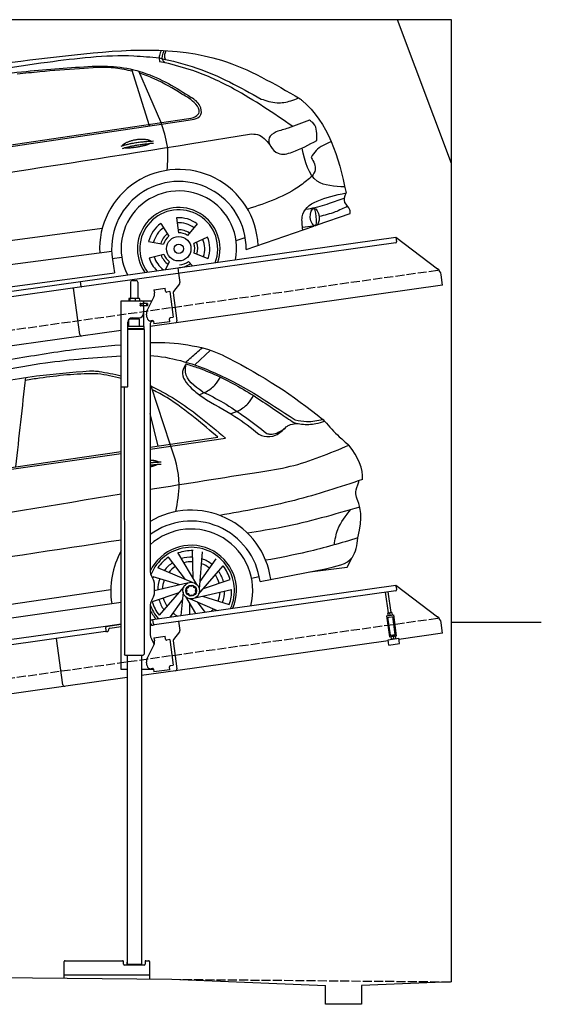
# Model space of a CAD drawing. Extents: x 524 to 6324, y 115 to 5590.
# Tile 3 of 3: x 3424 to 6324, y 115 to 5590. Entities that reach past the tile are written whole.
import ezdxf

# ---------------------------------------------------------------- set-up
doc = ezdxf.new("R2010")
doc.units = 0
doc.header["$LTSCALE"] = 10
doc.header["$MEASUREMENT"] = 0
doc.linetypes.add('GEN3', pattern=[6.25, 5, -1.25])
doc.layers.get('0').update_dxf_attribs({"linetype": 'CONTINUOUS'})
for name, color, linetype in [('3', 6, 'GEN3'), ('CAR', 1, 'CONTINUOUS'), ('SICHTBARE_KANTEN_DIN_', 7, 'CONTINUOUS')]:
    doc.layers.add(name, color=color, linetype=linetype)
doc.layers.add('AM_0', color=7, linetype='CONTINUOUS', lineweight=30)

# ---------------------------------------------------------------- blocks, each defined once
blk = doc.blocks.new('Car_K')
at = {"layer": 'CAR'}
for p, q in [((6164.8, 2977.2), (6066.2, 3291.5)), ((6251.6, 3328.5), (6222.3, 3334.3)), ((6227.4, 2999.5), (6106, 3280.8)), ((4395.3, 2725.6), (6371, 3016)), ((4457.7, 2723.8), (6379.4, 3009)), ((6400, 2878.8), (6721.1, 2932)), ((6314.8, 2466), (6325.8, 2382.9)), ((7078, 2518.3), (7033.7, 2512.4)), ((7097.5, 2427), (7280.2, 2490.6)), ((6228, 2434.9), (6272.4, 2363.7)), ((6430.7, 2432.2), (6376.7, 2368)), ((6702.2, 2289.4), (7078.6, 2420.4)), ((7088.7, 2421.6), (7015.7, 2413.2)), ((3981.4, 2150.9), (5902.5, 2408.8)), ((6487.1, 2359.3), (6411.4, 2323.1)), ((6646.2, 2340.6), (6697.1, 2356)), ((6160, 2335.1), (6242.5, 2319.9)), ((5954.6, 2278.4), (3966.6, 2017.9)), ((5958.2, 2240.3), (6010.5, 2246.7)), ((6162.8, 2243), (6244.2, 2263.2)), ((6490.7, 2238.6), (6413, 2270.1)), ((5959, 2235.1), (5969.5, 2160.9)), ((6253.6, 2178.8), (6276.6, 2221.2)), ((6404.1, 2198.9), (6381, 2223.2)), ((3987.9, 1892.3), (5969.5, 2160.9))]:
    blk.add_line(p, q, dxfattribs=at)
for radius in [67.9, 26.2]:
    blk.add_circle((6327.5, 2294.1), radius, dxfattribs=at)
for centre, radius, start, end in [((6328.2, 2294.5), 440.8, 2.3474, 183.225), ((6328.2, 2294.5), 373.9, 359.2176, 189.1412), ((6328.2, 2294.5), 321.3, 348.8956, 206.9157), ((6327.5, 2294.1), 229.5, 340.8187, 214.9011), ((6327.5, 2294.1), 216.8, 339.0715, 216.627), ((6327.5, 2294.1), 172.4, 53.2193, 94.2205), ((6327.5, 2294.1), 172.4, 125.2193, 166.2205), ((6327.5, 2294.1), 144.5, 125.86, 165.5798), ((6327.5, 2294.1), 144.5, 53.86, 93.5798), ((6328.2, 2294.5), 104.9, 127.8414, 164.3757), ((6327.5, 2294.1), 88.8, 128.352, 163.0878), ((6328.2, 2294.5), 104.9, 55.5455, 92.5344), ((6327.5, 2294.1), 88.8, 56.352, 91.0878), ((6327.5, 2294.1), 172.4, 341.2193, 22.2205), ((6327.5, 2294.1), 88.8, 344.352, 19.0878), ((6328.2, 2294.5), 104.9, 342.9932, 20.0652), ((6327.5, 2294.1), 144.5, 341.86, 21.5798), ((6327.5, 2294.1), 144.5, 197.86, 233.9391), ((6328.2, 2294.5), 104.9, 199.4717, 235.8081), ((6327.5, 2294.1), 88.8, 200.352, 235.0878), ((6327.5, 2294.1), 172.4, 197.2193, 225.0433), ((6328.2, 2294.5), 104.9, 270.9476, 307.6161), ((6327.5, 2294.1), 88.8, 272.352, 307.0878)]:
    blk.add_arc(centre, radius, start, end, dxfattribs=at)
blk.add_ellipse((7083.4, 2469.9), major_axis=(3.9, -48.6), ratio=0.501954, dxfattribs=at)
blk.add_ellipse((7084.2, 2470), major_axis=(-3.9, 48.6), ratio=0.168571, start_param=3.202195, end_param=6.343787, dxfattribs=at)
for points in [[(4960.4, 3268.4), (5748.6, 3373.1), (6565.3, 3342.1), (7001.7, 3128.2)], [(6230.2, 3397), (6220.1, 3369.6), (6220, 3341.4), (6222.3, 3334.3)], [(6251.6, 3328.5), (6239.3, 3342.7), (6246.3, 3396.3)], [(6253.7, 3347.2), (6250, 3358.3), (6257.6, 3395.6)], [(5597.3, 3332.3), (6078.6, 3366.7), (6218.7, 3355.4)], [(6218.7, 3355.4), (6427.9, 3299.1), (6784.9, 3126.8)], [(4341, 2940.3), (4761.1, 3195.4), (5012, 3247.5), (5597.3, 3332.3)], [(4486.6, 2990.7), (4671.5, 3111.4), (4835.8, 3164.4), (5073.4, 3220), (5478.3, 3280.6), (5845.3, 3309)], [(5845.3, 3309), (5982.2, 3305.7), (6269.6, 3212.6), (6397.2, 3136)], [(6962, 2973.9), (6633.8, 3182.4), (6405.1, 3285), (6251.6, 3328.5)], [(6345.3, 3154.6), (6191.3, 3239.2), (6110.4, 3270.6)], [(6371, 3016), (6420.7, 3029.8), (6441.3, 3053.6), (6422.8, 3097.2), (6345.3, 3154.6)], [(6379.4, 3009), (6451.1, 3039.9), (6444.6, 3089.6), (6397.2, 3136)], [(6784.9, 3126.8), (6873.8, 3106.1), (6950.3, 3116.8), (6993.7, 3132.9)], [(6263.4, 2730.5), (6264.4, 2862.7), (6227.4, 2999.5)], [(7053.5, 3009.3), (6936.2, 2964.9), (6870, 2944.7)], [(7094.4, 2896), (7077.3, 2990.2), (7053.5, 3009.3)], [(6721.1, 2932), (6765.7, 2928.9), (6833.7, 2872.3)], [(6870, 2944.7), (6830, 2910), (6879.5, 2825), (6957.9, 2831.2), (7094.4, 2896)], [(3091.3, 2219.7), (3330.1, 2358.5), (3957.2, 2507.7), (6400, 2878.8)], [(7250.4, 2638), (7097.9, 2669.8), (7013, 2854.2)], [(7175.1, 2889.2), (7091.1, 2840.4), (7063.5, 2801.9)], [(7063.5, 2801.9), (7085.8, 2732.2), (7069, 2698.4)], [(7069, 2698.4), (7007.1, 2647.9), (6710.3, 2514.2)], [(7017.6, 2399.2), (7014, 2471.3), (7257.5, 2604.7)], [(7249.7, 2576.3), (7163.8, 2545.1), (7058.5, 2515.7)], [(7280.2, 2490.6), (7279, 2509.8), (7251.6, 2551.6), (7257.5, 2604.7)], [(7266.4, 2530.5), (7196.9, 2498.6), (7107.7, 2472.8)]]:
    blk.add_spline(points, degree=3, dxfattribs=at)
for points, degree, knots in [([(6069.6, 3280.7), (6038.8, 3288), (5942.4, 3308.2), (5768.6, 3294.5), (5586.9, 3281.8), (5471.6, 3269.2), (5429.6, 3264.6)], 3, [41.799079, 41.799079, 41.799079, 41.799079, 136.523198, 337.310325, 558.263041, 685.022454, 685.022454, 685.022454, 685.022454]), ([(7001.7, 3128.2), (7005.6, 3125), (7157.9, 3000.5), (7215.5, 2805.5), (7257.5, 2604.7)], 3, [0, 0, 0, 0, 15.036615, 589.271901, 589.271901, 589.271901, 589.271901]), ([(6014.1, 2867), (6017.5, 2875.2), (6041.7, 2892.6), (6095.5, 2909.5), (6142.4, 2906.4), (6167.5, 2897.5), (6172.8, 2892.9), (6173, 2892.7)], 5, [0.0314681, 0.0314681, 0.0314681, 0.0314681, 0.0314681, 0.0314681, 0.300106, 0.500106, 0.5095952, 0.5095952, 0.5095952, 0.5095952, 0.5095952, 0.5095952]), ([(6169.7, 2880.1), (6166.3, 2877.9), (6149.5, 2869.6), (6116.3, 2861), (6070, 2853.2), (6038.6, 2852.3), (6025.3, 2854.9)], 5, [0.6133618, 0.6133618, 0.6133618, 0.6133618, 0.6133618, 0.6133618, 0.700106, 0.9252293, 0.9252293, 0.9252293, 0.9252293, 0.9252293, 0.9252293])]:
    blk.add_open_spline(points, degree=degree, knots=knots, dxfattribs=at)
for points in [[(6008.1, 2865), (6081.4, 2889.7), (6187.9, 2893.3)], [(6014.6, 2851.8), (6086.7, 2874), (6187, 2881.6)]]:
    blk.add_open_spline(points, degree=2, dxfattribs=at)
blk = doc.blocks.new('Car 175  EG')
at = {"layer": 'CAR'}
for p, q in [((17942.7, 2925.1), (18029.7, 3007.7)), ((17807.2, 2484.1), (17701.6, 2806.9)), ((17998.3, 2771.1), (17969.5, 2758.7)), ((17738.9, 2474.2), (17694.5, 2655.1)), ((18179.5, 2666.2), (18144.5, 2652.6)), ((17694.5, 2467.7), (18071.6, 2522.7)), ((17694.5, 2456.6), (18114.8, 2517.3)), ((15837.3, 2188.3), (17534.5, 2433.4)), ((15904.4, 2206.8), (17534.5, 2444.4)), ((17955.3, 1703.5), (17848.1, 1882.3)), ((17933.5, 1739.9), (17930.9, 1895.1)), ((17968.7, 1678.3), (17987, 1886)), ((17890.7, 1732.6), (17797.3, 1856.7)), ((17964.7, 1650.1), (18101.6, 1807.4)), ((17972.4, 1720.6), (18061.5, 1847.8)), ((18790.6, 1800.4), (18815.7, 1851.6)), ((17929.7, 1716), (17737.9, 1797.6)), ((18306.1, 1721.4), (18669.7, 1792.2)), ((18582, 1775.1), (18790.6, 1800.4)), ((18790.6, 1800.4), (18790.6, 1800.4)), ((17860.4, 1701.6), (17711.9, 1747)), ((17901.7, 1711.1), (17717.5, 1668.7)), ((17992.6, 1682.1), (18139.4, 1732.6)), ((18258.8, 1739.1), (18301.3, 1749.3)), ((18262.9, 1713), (18263.1, 1713.1)), ((17476, 1674.8), (15621.3, 1399.3)), ((17854, 1658.6), (17707.2, 1608.1)), ((17881.9, 1690.6), (17744.9, 1533.3)), ((17877.9, 1662.4), (17866.4, 1531.8)), ((17944.9, 1629.7), (18148.1, 1676.4)), ((15569.8, 1327.3), (17534.5, 1606.5)), ((17874.2, 1620.1), (17807.2, 1524.5)), ((17891.3, 1637.2), (17947.6, 1543.3)), ((17913.1, 1600.9), (17914.1, 1538.6)), ((17916.9, 1624.7), (18068.4, 1560.2)), ((17955.9, 1608.1), (17999.3, 1550.5)), ((17986.2, 1639.2), (18134.7, 1593.7))]:
    blk.add_line(p, q, dxfattribs=at)
for points in [[(17920.9, 1693.7), (17910, 1697.7), (17905.8, 1686.2)], [(17937.8, 1687.5), (17932, 1699.2), (17920.9, 1693.7)], [(17905.8, 1686.2), (17894.4, 1680.6), (17899.7, 1669.8)], [(17899.7, 1669.8), (17895.5, 1658.4), (17907.5, 1653.9)], [(17907.5, 1653.9), (17913.7, 1641.3), (17925.7, 1647.2)], [(17925.7, 1647.2), (17936.6, 1643.2), (17940.8, 1654.6)], [(17946.4, 1669.9), (17951.1, 1682.6), (17937.8, 1687.5)], [(17940.8, 1654.6), (17951.4, 1659.8), (17946.4, 1669.9)]]:
    blk.add_lwpolyline(points, dxfattribs=at)
for radius in [46.1, 30.3]:
    blk.add_circle((17923.3, 1670.4), radius, dxfattribs=at)
for centre, radius, start, end in [((17923.3, 1670.4), 447.3, 8.0671, 120.7621), ((17923.3, 1670.6), 386.1, 7.5724, 126.344), ((17923.3, 1670.4), 342.3, 345.8099, 131.9522), ((17923.3, 1670.4), 252, 337.145, 154.8531), ((17923.3, 1670.4), 447.3, 150.3599, 189.1903), ((17923.3, 1670.4), 240.7, 335.5176, 158.5341), ((17926.3, 1667.8), 224.9, 88.0717, 109.5368), ((17923.3, 1670.4), 224.9, 124.0717, 145.5368), ((17923.3, 1670.4), 186, 123.4635, 143.1092), ((17923.3, 1670.4), 186, 87.4635, 107.1092), ((17923.3, 1670.4), 160.5, 86.9034, 104.8524), ((17923.3, 1670.4), 160.5, 50.9034, 68.8524), ((17923.3, 1670.4), 186, 51.4635, 71.1092), ((17923.3, 1670.4), 224.9, 16.0717, 37.5368), ((17923.3, 1670.4), 160.5, 122.9034, 140.8524), ((17923.3, 1670.4), 160.5, 14.9034, 32.8524), ((17923.3, 1670.4), 186, 15.4635, 35.1092), ((17923.3, 1670.4), 224.9, 160.0717, 162.5691), ((17923.3, 1670.4), 186, 159.4635, 179.1092), ((17923.3, 1670.4), 160.5, 158.9034, 176.8524), ((17923.3, 1670.4), 160.5, 338.9034, 356.8524), ((17923.3, 1670.4), 186, 339.4635, 359.1092), ((17923.3, 1670.4), 224.9, 340.0717, 1.5368), ((17923.3, 1670.4), 240.7, 199.0232, 220.2006), ((17923.3, 1670.4), 224.9, 196.0717, 217.5368), ((17923.3, 1670.4), 186, 195.4635, 215.1092), ((17923.3, 1670.4), 160.5, 194.9034, 212.8524), ((17923.3, 1670.4), 252, 204.7758, 218.5906), ((17923.3, 1670.4), 160.5, 230.9034, 242.1976), ((17923.3, 1670.4), 160.5, 314.3716, 320.8524), ((17923.3, 1670.4), 186, 231.4635, 231.5763)]:
    blk.add_arc(centre, radius, start, end, dxfattribs=at)
for points, degree, knots in [([(16902.4, 2952.8), (17016.6, 2972.7), (17226.3, 3009.3), (17438, 3029.4), (17534.5, 3037.6)], 3, [0, 0, 0, 0, 347.738814, 638.059887, 638.059887, 638.059887, 638.059887]), ([(17694.5, 3049.3), (17721.9, 3050.5), (17817.8, 3052.9), (17912.6, 3035), (17980.2, 3022.2)], 3, [36.023232, 36.023232, 36.023232, 36.023232, 118.259253, 323.761641, 323.761641, 323.761641, 323.761641]), ([(17980.2, 3022.2), (18034.4, 3009.8), (18273.4, 2897.4), (18490.6, 2755.8), (18654.8, 2622.5)], 3, [0, 0, 0, 0, 159.874644, 787.271793, 787.271793, 787.271793, 787.271793]), ([(15618.2, 2264.7), (15674.3, 2311.2), (15844.4, 2452.1), (16141.1, 2707.5), (16615.8, 2842.2), (17080.9, 2943.8), (17393.7, 2966.3), (17534.5, 2975.9)], 3, [0, 0, 0, 0, 218.844855, 663.888154, 1156.086056, 1672.421782, 2095.069104, 2095.069104, 2095.069104, 2095.069104]), ([(17694.5, 2978.2), (17808.4, 2969.7), (18101.8, 2885.4), (18349.4, 2720.7), (18501.7, 2619.5)], 3, [139.277208, 139.277208, 139.277208, 139.277208, 481.738996, 1029.18941, 1029.18941, 1029.18941, 1029.18941]), ([(15870.3, 2323.5), (15905.1, 2361.8), (16002.8, 2464), (16183.7, 2597.6), (16428.6, 2705), (16716.3, 2804.6), (17034, 2867.2), (17259.6, 2884.4), (17358.3, 2891.9)], 3, [117.352309, 117.352309, 117.352309, 117.352309, 272.540859, 541.806129, 784.156862, 1072.446581, 1454.195977, 1751.061842, 1751.061842, 1751.061842, 1751.061842]), ([(17404.3, 2875.7), (17398, 2875.8), (17289.8, 2877.4), (17155.3, 2862.8), (17028.2, 2843.7), (17002, 2839.5)], 3, [0, 0, 0, 0, 18.992086, 324.700837, 404.11148, 404.11148, 404.11148, 404.11148]), ([(17694.5, 2810.2), (17791.8, 2766.1), (17936.9, 2668.7), (18066.4, 2558.5), (18114.8, 2517.3)], 3, [295.386562, 295.386562, 295.386562, 295.386562, 615.655515, 806.888338, 806.888338, 806.888338, 806.888338]), ([(18071.6, 2522.7), (18029.9, 2558.7), (17939, 2637.2), (17818.8, 2727.3), (17735.2, 2773.2), (17708.3, 2786.4)], 3, [0, 0, 0, 0, 165.293778, 360.516734, 449.744426, 449.744426, 449.744426, 449.744426]), ([(17986.3, 2775.9), (18025.5, 2757.3), (18152.1, 2692.4), (18265.4, 2605.1), (18344.3, 2544.3)], 3, [173.791125, 173.791125, 173.791125, 173.791125, 304.040601, 601.261725, 601.261725, 601.261725, 601.261725]), ([(17694.5, 2233.7), (17895.9, 2266.1), (18156, 2307.4), (18531.3, 2365.3), (18693.2, 2434), (18800.4, 2479.4)], 3, [2383.729371, 2383.729371, 2383.729371, 2383.729371, 2995.204796, 3172.367939, 3519.626933, 3519.626933, 3519.626933, 3519.626933]), ([(17694.5, 2396.5), (17707.3, 2396.3), (17719.7, 2394.8), (17729.9, 2392.3), (17737.5, 2389.1), (17741.6, 2385.6), (17741.8, 2385.4)], 5, [0.3470471, 0.3470471, 0.3470471, 0.3470471, 0.3470471, 0.3470471, 0.500106, 0.5095952, 0.5095952, 0.5095952, 0.5095952, 0.5095952, 0.5095952]), ([(17738.5, 2372.9), (17735.1, 2370.6), (17728.9, 2367.5), (17720.3, 2364.4), (17709.7, 2361.3), (17697.6, 2358.4), (17694.5, 2357.6)], 5, [0.6133618, 0.6133618, 0.6133618, 0.6133618, 0.6133618, 0.6133618, 0.700106, 0.7294819, 0.7294819, 0.7294819, 0.7294819, 0.7294819, 0.7294819]), ([(18850.4, 1962.9), (18879.9, 2086.6), (18846.6, 2177), (18830.3, 2220.4), (18857, 2274.5), (18855.2, 2281.3)], 3, [0, 0, 0, 0, 191.520738, 358.507699, 388.935799, 388.935799, 388.935799, 388.935799]), ([(17534.5, 1951.4), (17167.9, 1895.6), (16474.5, 1790.1), (15779.9, 1692.9), (15452.5, 1647)], 3, [47.181125, 47.181125, 47.181125, 47.181125, 1159.478774, 2151.345069, 2151.345069, 2151.345069, 2151.345069])]:
    blk.add_open_spline(points, degree=degree, knots=knots, dxfattribs=at)
for points in [[(17894.3, 2940.5), (17952.3, 2993.3), (17985.2, 3021)], [(17895.3, 2930.6), (17874.9, 2888.6), (17926.4, 2792.6)], [(17986.3, 2775.9), (17891.7, 2884.9), (17895.3, 2930.6)], [(17895.3, 2930.6), (17963.2, 2908.2), (18197.4, 2798.5), (18415.9, 2657.3), (18494.3, 2604.2)], [(16948.4, 2359), (17003.8, 2856)], [(17358.3, 2891.9), (17391, 2891.1), (17411, 2889.5)], [(17998.3, 2771.1), (18055, 2812.7), (18085.7, 2857.5)], [(17926.4, 2792.6), (17987.2, 2745.9), (18166.7, 2638.9), (18299.4, 2540)], [(18179.5, 2666.2), (18238.4, 2709.2), (18269.7, 2754.5)], [(18299.4, 2540), (18328.7, 2528.6), (18392.1, 2535.1), (18452.2, 2580.2)], [(18432.1, 2564.5), (18458.9, 2585.5), (18476, 2593.9), (18518, 2599.4)], [(18494.3, 2604.2), (18537.2, 2596.4), (18617.1, 2599.2), (18665.1, 2612.6)], [(18501.7, 2619.5), (18565.1, 2610.9), (18654.8, 2622.5)], [(18665.1, 2612.6), (18746.8, 2525.6), (18800.4, 2479.4)], [(18344.3, 2544.3), (18364.4, 2540.1), (18432.1, 2564.5)], [(17837.2, 2109.3), (17856.6, 2260.3), (17807.2, 2484.1)], [(18874.8, 2287.8), (18496.8, 2171.9), (18082.5, 2088.4)], [(18860.3, 2135.2), (18430.9, 2023), (18236.1, 1990.1)], [(18719.2, 1924.7), (18738.6, 2010.9), (18811.1, 2120.7)], [(18850.4, 1962.9), (18568.3, 1885.4), (18337.7, 1838.7)], [(18669.7, 1792.2), (18819.2, 1856.1), (18850.4, 1962.9)]]:
    blk.add_spline(points, degree=3, dxfattribs=at)
for points, degree in [([(17534.5, 2850.5), (17491.6, 2861.2), (17448, 2868.5), (17404.3, 2875.7)], 3), ([(17411, 2889.5), (17452.4, 2882), (17493.8, 2874.4), (17534.5, 2864.7)], 3), ([(18665.1, 2612.6), (18661.7, 2615.9), (18658.2, 2619.2), (18654.8, 2622.5)], 3), ([(18874.8, 2287.8), (18881.8, 2346.7), (18850.4, 2411.4), (18800.4, 2479.4)], 3), ([(17694.5, 2381.8), (17724, 2384.9), (17756.7, 2386)], 2), ([(17694.5, 2367.9), (17723.7, 2371.9), (17755.9, 2374.3)], 2), ([(15344.8, 1838.9), (16073.8, 1963.9), (16802.9, 2088.9), (17534.5, 2207.8)], 3)]:
    blk.add_open_spline(points, degree=degree, dxfattribs=at)

msp = doc.modelspace()

# ---------------------------------------------------------------- linework, layer by layer
for p, q in [((5824.1, 5590), (524.1, 5590)), ((5824.1, 4790), (5524.1, 5590)), ((5824.1, 240), (5824.1, 5590)), ((4302.6, 4209.4), (5515.7, 4379.9)), ((5514.9, 4349.5), (4303.8, 4179.3)), ((5515.7, 4379.9), (5519.2, 4355.1)), ((5515.7, 4379.9), (5747.6, 4205.1)), ((3762.8, 4134.5), (4302.5, 4210.4)), ((4303.8, 4179.3), (3770.1, 4104.3)), ((4302.5, 4210.4), (4306.8, 4179.7)), ((4306.8, 4179.7), (4313.9, 4129.3)), ((5775.3, 4113.4), (5767.1, 4172.1)), ((1284.1, 3785.2), (3762.9, 4133.6)), ((3766.7, 4106.8), (3762.8, 4134.5)), ((4040.8, 4130.6), (4040.8, 4040.6)), ((4050.8, 4140.6), (4070.8, 4140.6)), ((4080.8, 4130.6), (4080.8, 4040.6)), ((5775.3, 4113.4), (4148.8, 3884.8)), ((4312, 4121.9), (4278.6, 4077.7)), ((3770.1, 4104.3), (1284.1, 3754.9)), ((3758.7, 3840.1), (3722.5, 4097.6)), ((4170.7, 4087.9), (4233.1, 4096.6)), ((4170.7, 4087.9), (4173, 4072)), ((4173.6, 4067.8), (4173, 4072)), ((4235.4, 4080.8), (4233.1, 4096.6)), ((4235.4, 4080.8), (4235.5, 4079.8)), ((4241.1, 4075.6), (4242.1, 4075.7)), ((4258, 4077.9), (4242.1, 4075.7)), ((4258, 4077.9), (4278, 3935.3)), ((4276.7, 4070.3), (4298.4, 3916)), ((3988.8, 4027.6), (4160.2, 4027.6)), ((3988.8, 3547.6), (3988.8, 4027.6)), ((4030.9, 4038.2), (4030.9, 4027.6)), ((4051.6, 4040.6), (4033.6, 4040.6)), ((4036.6, 4038.2), (4036.6, 4027.6)), ((4078.6, 4040.6), (4051.6, 4040.6)), ((4066.5, 4038.2), (4066.5, 4027.6)), ((4088.3, 4040.6), (4078.6, 4040.6)), ((4090.7, 4038.2), (4090.7, 4027.6)), ((4097.5, 4011.6), (4093.8, 4011.6)), ((4131.8, 3999.6), (4093.9, 3999.6)), ((4094.8, 4001.8), (4094.8, 4009)), ((4097.5, 4011.6), (4109.8, 4011.6)), ((4109.8, 3999.1), (4097.5, 3999.1)), ((4097.8, 4011.6), (4097.8, 3999.6)), ((4111.8, 4011.6), (4109.8, 4011.6)), ((4111.8, 4011.6), (4112.8, 4011.6)), ((4112.8, 4017.6), (4112.8, 4014.6)), ((4113.5, 4011.6), (4112.8, 4011.6)), ((4112.8, 3999.6), (4112.8, 4011.6)), ((4131.1, 4011.6), (4113.5, 4011.6)), ((4113.8, 4012.1), (4113.8, 4027.6)), ((4132.8, 4012.1), (4113.8, 4012.1)), ((4113.8, 3884.7), (4113.8, 3999.1)), ((4132.8, 3999.1), (4113.8, 3999.1)), ((4131.1, 4011.6), (4131.8, 4011.6)), ((4131.8, 3999.6), (4131.8, 4011.6)), ((4132.6, 3973.5), (4170.1, 4047.1)), ((4133.8, 4011.1), (4133.8, 4000.1)), ((4112.8, 3996.1), (4112.8, 3957.6)), ((4131.9, 3933), (4129.1, 3952.8)), ((4024.8, 3550.6), (4024.8, 3907.6)), ((4090.8, 3924.6), (4030.8, 3923.9)), ((4030.8, 3884.7), (4030.8, 3923.9)), ((4042.8, 3924), (4042.8, 3931.6)), ((4049.8, 3932.6), (4087.8, 3932.6)), ((4078.8, 3924.5), (4078.8, 3932.6)), ((4090.8, 3884.6), (4090.8, 3924.6)), ((4148.8, 3892.6), (4148.8, 2534.3)), ((4162.4, 3917.1), (4154.5, 3915.9)), ((4168.1, 3912.8), (4170.2, 3897.9)), ((4259.3, 3910.5), (4170.2, 3897.9)), ((4256.9, 3927.3), (4257.1, 3926.3)), ((4259.3, 3910.5), (4257.1, 3926.3)), ((4262.2, 3933.1), (4261.2, 3933)), ((4262.2, 3933.1), (4278, 3935.3)), ((3988.8, 3862.4), (1284.1, 3482.2)), ((4115.8, 3884.6), (4024.8, 3884.6)), ((4115.8, 3871.4), (4024.8, 3871.4)), ((4112.8, 3869.6), (4024.8, 3869.6)), ((4115.8, 3867.9), (4024.8, 3867.9)), ((4112.8, 3869.6), (4115.8, 3871.4)), ((4112.8, 3869.6), (4115.8, 3867.9)), ((4113.8, 3869.1), (4113.8, 3870.2)), ((4115.8, 3871.4), (4115.8, 3884.6)), ((4115.8, 3867.9), (4115.9, 2061.6)), ((3988.8, 1977.6), (3988.8, 3547.6)), ((3988.8, 3547.6), (4021.8, 3547.6)), ((4005.8, 3547.6), (4005.9, 2061.6)), ((4162.2, 2484.3), (4168.5, 2473.4)), ((4148.8, 2252.8), (5515.7, 2444.9)), ((4171.8, 2460.9), (4171.8, 2394.3)), ((5514.9, 2414.5), (4173.1, 2225.9)), ((5516.8, 2437), (5515.7, 2444.9)), ((5515.7, 2444.9), (5747.6, 2270.1)), ((5516.8, 2437), (5519.2, 2420.1)), ((4168.5, 2381.8), (4162.2, 2371)), ((5473.7, 2290.9), (5457.5, 2406.4)), ((5489.6, 2293.1), (5473.3, 2408.6)), ((4148.8, 2321), (4148.8, 2184.7)), ((4164.5, 2251), (4148.8, 2248.8)), ((4167.5, 2230.2), (4164, 2254.9)), ((5463.9, 2274.5), (5503.5, 2280.1)), ((5463.9, 2274.5), (5480.2, 2158.7)), ((5465, 2266.6), (5504.6, 2272.2)), ((5470.5, 2290.4), (5469.8, 2289.9)), ((5469.8, 2289.9), (5471.8, 2276.1)), ((5492.8, 2293.5), (5470.5, 2290.4)), ((5485.4, 2168.5), (5471.5, 2267.5)), ((5472.6, 2275.7), (5471.8, 2276.1)), ((5483.5, 2278.8), (5481.9, 2290.5)), ((5492.8, 2293.5), (5493.6, 2293.2)), ((5493.6, 2293.2), (5495.5, 2279.4)), ((5494.8, 2278.9), (5495.5, 2279.4)), ((5512.1, 2172.2), (5498.1, 2271.3)), ((5519.8, 2164.2), (5503.5, 2280.1)), ((1284.1, 1850.2), (3901.6, 2218)), ((3901.6, 2218), (3988.8, 2230.3)), ((3901.6, 2218), (3902.7, 2210.1)), ((3988.8, 2226.3), (3902.1, 2214.1)), ((3905, 2193.3), (3902.7, 2210.1)), ((3917.6, 2194), (3917.4, 2195)), ((3925.9, 2206.3), (3988.8, 2215.2)), ((4155.1, 2228.4), (4155.2, 2227.4)), ((4160.9, 2223.2), (4165.8, 2223.9)), ((4306.8, 2244.7), (4313.9, 2194.3)), ((5775.3, 2178.4), (5767.1, 2237.1)), ((5824.1, 2240), (6324.1, 2240)), ((3900.8, 2187.6), (1284.1, 1819.9)), ((3664.6, 1891.9), (3628.5, 2149.4)), ((3664.6, 1891.9), (3628.5, 2149.4)), ((3908.3, 2187.7), (3913.3, 2188.4)), ((4170.7, 2152.9), (4233.1, 2161.6)), ((4170.7, 2152.9), (4173, 2137)), ((4173.6, 2132.8), (4173, 2137)), ((4235.4, 2145.8), (4233.1, 2161.6)), ((4235.4, 2145.8), (4235.5, 2144.8)), ((4241.1, 2140.6), (4242.1, 2140.7)), ((4258, 2142.9), (4242.1, 2140.7)), ((4258, 2142.9), (4278, 2000.3)), ((4276.7, 2135.3), (4298.4, 1981)), ((4312, 2186.9), (4278.6, 2142.7)), ((5473.3, 2136), (4289.9, 1969.7)), ((5472.3, 2142.6), (5531.8, 2151)), ((5476.5, 2112.9), (5472.3, 2142.6)), ((5479.1, 2166.6), (5518.7, 2172.2)), ((5480.2, 2158.7), (5519.8, 2164.2)), ((5485.4, 2168.5), (5512.1, 2172.2)), ((5488.8, 2159.9), (5488.2, 2159.4)), ((5488.2, 2159.4), (5490.1, 2145.6)), ((5490.9, 2145.2), (5490.1, 2145.6)), ((5491, 2168.3), (5490.8, 2169.3)), ((5500.2, 2160), (5501.8, 2148.3)), ((5506.8, 2170.5), (5506.7, 2171.5)), ((5511.1, 2163), (5511.9, 2162.7)), ((5511.9, 2162.7), (5513.9, 2148.9)), ((5513.2, 2148.4), (5513.9, 2148.9)), ((5535.9, 2121.3), (5531.8, 2151)), ((5775.3, 2178.4), (5532.7, 2144.3)), ((4132.6, 2038.5), (4170.1, 2112.1)), ((4162.2, 2134.7), (4172.2, 2117.3)), ((5476.5, 2112.9), (5535.9, 2121.3)), ((4012.9, 2054.6), (4005.9, 2061.6)), ((4108.9, 2054.6), (4012.9, 2054.6)), ((4020.9, 2054.6), (4021, 338.6)), ((4100.9, 2054.6), (4101, 338.7)), ((4108.9, 2054.6), (4115.9, 2061.6)), ((4020.9, 1977.6), (3988.8, 1977.6)), ((4168.1, 1977.6), (4100.9, 1977.6)), ((4131.9, 1998), (4129.1, 2017.8)), ((4162.4, 1982.1), (4154.5, 1980.9)), ((4168.1, 1977.8), (4170.2, 1962.9)), ((4259.3, 1975.5), (4170.2, 1962.9)), ((4256.9, 1992.3), (4257.1, 1991.3)), ((4259.3, 1975.5), (4257.1, 1991.3)), ((4262.2, 1998.1), (4261.2, 1998)), ((4262.2, 1998.1), (4278, 2000.3)), ((4020.9, 1931.9), (1284.1, 1547.2)), ((4289.9, 1969.7), (4100.9, 1943.1)), ((3671, 259.7), (3671, 352.6)), ((3676, 357.6), (3996, 357.6)), ((4001, 337.6), (4001, 352.6)), ((4116, 332.6), (4006, 332.6)), ((4021, 338.6), (4021, 349.6)), ((4022, 337.6), (4021, 338.6)), ((4022, 337.6), (4100, 337.6)), ((4035, 337.6), (4035, 332.6)), ((4087, 337.6), (4087, 332.6)), ((4100, 337.6), (4101, 338.7)), ((4121, 352.6), (4121, 337.6)), ((4126, 357.6), (4141, 357.6)), ((4146, 352.6), (4146, 255.2)), ((524.1, 290), (4269.1, 254)), ((4146, 277.6), (3671, 277.6)), ((4269.1, 254), (5124.1, 219.9)), ((5124.1, 115), (5124.1, 219.9)), ((5824.1, 240), (5323.6, 219.9)), ((5323.6, 219.9), (5324.1, 115)), ((5324.1, 115), (5124.1, 115))]:
    msp.add_line(p, q)
for points in [[(4168.1, 3912.8, 0), (4168.1, 3912.8, 0), (4168.1, 3912.8, 0), (4168.1, 3912.8, 0), (4168.1, 3912.8, 0), (4168.1, 3912.8, 0), (4168.1, 3912.8, 0), (4168.1, 3912.9, 0), (4168.1, 3912.9, 0), (4168.1, 3912.9, 0), (4168.1, 3912.9, 0), (4168.1, 3912.9, 0), (4168.1, 3912.9, 0), (4168.1, 3912.9, 0), (4168.1, 3912.9, 0), (4168.1, 3912.9, 0), (4168.1, 3912.9, 0), (4168.1, 3912.9, 0), (4168.1, 3912.9, 0), (4168.1, 3912.9, 0), (4168.1, 3913, 0), (4168.1, 3913, 0), (4168.1, 3913, 0), (4168.1, 3913, 0), (4168.1, 3913, 0), (4168.1, 3913, 0), (4168.1, 3913, 0), (4168.1, 3913, 0), (4168.1, 3913, 0), (4168.1, 3913, 0), (4168.1, 3913, 0), (4168, 3913, 0), (4168, 3913, 0), (4168, 3913.1, 0), (4168, 3913.1, 0), (4168, 3913.1, 0), (4168, 3913.1, 0), (4168, 3913.1, 0), (4168, 3913.1, 0), (4168, 3913.1, 0), (4168, 3913.1, 0), (4168, 3913.1, 0), (4168, 3913.1, 0), (4168, 3913.1, 0), (4168, 3913.1, 0), (4168, 3913.1, 0), (4168, 3913.2, 0), (4168, 3913.2, 0), (4168, 3913.2, 0), (4168, 3913.2, 0), (4168, 3913.2, 0), (4168, 3913.2, 0), (4168, 3913.2, 0), (4168, 3913.2, 0), (4168, 3913.2, 0), (4168, 3913.2, 0), (4168, 3913.2, 0), (4168, 3913.2, 0), (4168, 3913.2, 0), (4168, 3913.3, 0), (4168, 3913.3, 0), (4168, 3913.3, 0), (4168, 3913.3, 0), (4168, 3913.3, 0), (4168, 3913.3, 0), (4168, 3913.3, 0), (4168, 3913.3, 0), (4168, 3913.3, 0), (4168, 3913.3, 0), (4168, 3913.3, 0), (4168, 3913.3, 0), (4168, 3913.3, 0), (4168, 3913.4, 0), (4168, 3913.4, 0), (4168, 3913.4, 0), (4168, 3913.4, 0), (4168, 3913.4, 0), (4168, 3913.4, 0), (4168, 3913.4, 0), (4168, 3913.4, 0), (4168, 3913.4, 0), (4168, 3913.4, 0), (4168, 3913.4, 0), (4168, 3913.4, 0), (4168, 3913.4, 0), (4168, 3913.5, 0), (4167.9, 3913.5, 0), (4167.9, 3913.5, 0), (4167.9, 3913.5, 0), (4167.9, 3913.5, 0), (4167.9, 3913.5, 0), (4167.9, 3913.5, 0), (4167.9, 3913.5, 0), (4167.9, 3913.5, 0), (4167.9, 3913.5, 0), (4167.9, 3913.5, 0), (4167.9, 3913.5, 0), (4167.9, 3913.5, 0), (4167.9, 3913.6, 0), (4167.9, 3913.6, 0), (4167.9, 3913.6, 0), (4167.9, 3913.6, 0), (4167.9, 3913.6, 0), (4167.9, 3913.6, 0), (4167.9, 3913.6, 0), (4167.9, 3913.6, 0), (4167.9, 3913.6, 0), (4167.9, 3913.6, 0), (4167.9, 3913.6, 0), (4167.9, 3913.6, 0), (4167.9, 3913.6, 0), (4167.9, 3913.7, 0), (4167.9, 3913.7, 0), (4167.9, 3913.7, 0), (4167.9, 3913.7, 0), (4167.9, 3913.7, 0), (4167.9, 3913.7, 0), (4167.9, 3913.7, 0), (4167.9, 3913.7, 0), (4167.9, 3913.7, 0), (4167.9, 3913.7, 0), (4167.9, 3913.7, 0), (4167.9, 3913.7, 0), (4167.9, 3913.7, 0), (4167.9, 3913.8, 0), (4167.9, 3913.8, 0), (4167.9, 3913.8, 0), (4167.8, 3913.8, 0)], [(4168.1, 1977.8, 0), (4168.1, 1977.8, 0), (4168.1, 1977.8, 0), (4168.1, 1977.8, 0), (4168.1, 1977.8, 0), (4168.1, 1977.8, 0), (4168.1, 1977.8, 0), (4168.1, 1977.9, 0), (4168.1, 1977.9, 0), (4168.1, 1977.9, 0), (4168.1, 1977.9, 0), (4168.1, 1977.9, 0), (4168.1, 1977.9, 0), (4168.1, 1977.9, 0), (4168.1, 1977.9, 0), (4168.1, 1977.9, 0), (4168.1, 1977.9, 0), (4168.1, 1977.9, 0), (4168.1, 1977.9, 0), (4168.1, 1977.9, 0), (4168.1, 1978, 0), (4168.1, 1978, 0), (4168.1, 1978, 0), (4168.1, 1978, 0), (4168.1, 1978, 0), (4168.1, 1978, 0), (4168.1, 1978, 0), (4168.1, 1978, 0), (4168.1, 1978, 0), (4168.1, 1978, 0), (4168.1, 1978, 0), (4168, 1978, 0), (4168, 1978, 0), (4168, 1978.1, 0), (4168, 1978.1, 0), (4168, 1978.1, 0), (4168, 1978.1, 0), (4168, 1978.1, 0), (4168, 1978.1, 0), (4168, 1978.1, 0), (4168, 1978.1, 0), (4168, 1978.1, 0), (4168, 1978.1, 0), (4168, 1978.1, 0), (4168, 1978.1, 0), (4168, 1978.1, 0), (4168, 1978.2, 0), (4168, 1978.2, 0), (4168, 1978.2, 0), (4168, 1978.2, 0), (4168, 1978.2, 0), (4168, 1978.2, 0), (4168, 1978.2, 0), (4168, 1978.2, 0), (4168, 1978.2, 0), (4168, 1978.2, 0), (4168, 1978.2, 0), (4168, 1978.2, 0), (4168, 1978.2, 0), (4168, 1978.3, 0), (4168, 1978.3, 0), (4168, 1978.3, 0), (4168, 1978.3, 0), (4168, 1978.3, 0), (4168, 1978.3, 0), (4168, 1978.3, 0), (4168, 1978.3, 0), (4168, 1978.3, 0), (4168, 1978.3, 0), (4168, 1978.3, 0), (4168, 1978.3, 0), (4168, 1978.3, 0), (4168, 1978.4, 0), (4168, 1978.4, 0), (4168, 1978.4, 0), (4168, 1978.4, 0), (4168, 1978.4, 0), (4168, 1978.4, 0), (4168, 1978.4, 0), (4168, 1978.4, 0), (4168, 1978.4, 0), (4168, 1978.4, 0), (4168, 1978.4, 0), (4168, 1978.4, 0), (4168, 1978.4, 0), (4168, 1978.5, 0), (4167.9, 1978.5, 0), (4167.9, 1978.5, 0), (4167.9, 1978.5, 0), (4167.9, 1978.5, 0), (4167.9, 1978.5, 0), (4167.9, 1978.5, 0), (4167.9, 1978.5, 0), (4167.9, 1978.5, 0), (4167.9, 1978.5, 0), (4167.9, 1978.5, 0), (4167.9, 1978.5, 0), (4167.9, 1978.5, 0), (4167.9, 1978.6, 0), (4167.9, 1978.6, 0), (4167.9, 1978.6, 0), (4167.9, 1978.6, 0), (4167.9, 1978.6, 0), (4167.9, 1978.6, 0), (4167.9, 1978.6, 0), (4167.9, 1978.6, 0), (4167.9, 1978.6, 0), (4167.9, 1978.6, 0), (4167.9, 1978.6, 0), (4167.9, 1978.6, 0), (4167.9, 1978.6, 0), (4167.9, 1978.7, 0), (4167.9, 1978.7, 0), (4167.9, 1978.7, 0), (4167.9, 1978.7, 0), (4167.9, 1978.7, 0), (4167.9, 1978.7, 0), (4167.9, 1978.7, 0), (4167.9, 1978.7, 0), (4167.9, 1978.7, 0), (4167.9, 1978.7, 0), (4167.9, 1978.7, 0), (4167.9, 1978.7, 0), (4167.9, 1978.7, 0), (4167.9, 1978.8, 0), (4167.9, 1978.8, 0), (4167.9, 1978.8, 0), (4167.8, 1978.8, 0)]]:
    msp.add_polyline3d(points)
for centre, radius, start, end in [((5514.2, 4354.4), 5, 278, 8), ((5717.5, 4165.2), 50, 8, 53), ((4050.8, 4130.6), 10, 90, 180), ((4070.8, 4130.6), 10, 0, 90), ((4304, 4127.9), 10, 323, 8), ((4138.9, 4063), 35, 333, 8), ((4240.5, 4080.5), 5, 188, 278), ((4286.6, 4071.7), 10, 143, 188), ((4039.3, 4033.1), 9.81, 138.3564, 148.753), ((4034.1, 4037.9), 2.75, 100.7661, 142.4343), ((4033.7, 4038.5), 2.09, 44.8448, 91.5619), ((4029.6, 4034.1), 8.11, 30.3376, 47.0532), ((4051.5, 3993.3), 47.4, 71.4743, 108.3354), ((4078.6, 4009.3), 31.3, 67.162, 112.72), ((4085.3, 4035.2), 6.2, 28.4134, 60.7068), ((4094.8, 4011.6), 1, 48.5904, 221.4096), ((4094.8, 3999.1), 1, 138.5904, 311.4096), ((4091.8, 4009), 3, 0, 41.4096), ((4091.8, 4001.8), 3, 318.5904, 0), ((4097.5, 4014.6), 3, 228.5904, 270), ((4097.5, 3996.1), 3, 90, 131.4096), ((4102.8, 4017.6), 10, 0, 90), ((4109.8, 4014.6), 3, 270, 0), ((4109.8, 3996.1), 3, 0, 90), ((4132.8, 4011.1), 1, 0, 90), ((4132.8, 4000.1), 1, 270, 0), ((4087.8, 3957.6), 25, 270, 0), ((4163.8, 3957.6), 35, 153, 188), ((4049.8, 3907.6), 25, 90, 180), ((4151.7, 3935.7), 20, 188, 278), ((4173.8, 3892.6), 25, 108.6472, 180), ((4163.1, 3912.1), 5, 19.537, 98), ((4261.9, 3928), 5, 98, 188), ((4288.5, 3914.6), 10, 278, 8), ((3768.6, 3841.5), 10, 188, 278), ((4021.8, 3550.6), 3, 270, 0), ((4248.8, 2534.3), 100, 180, 210), ((4146.8, 2460.9), 25, 0, 30), ((5514.2, 2419.4), 5, 278, 8), ((4248.8, 2321), 100, 150, 180), ((4146.8, 2394.3), 25, 330, 0), ((5478.2, 2273.5), 17.4, 77.7758, 118.2123), ((5475.3, 2294), 17.3, 257.7374, 298.2906), ((5490.1, 2275.1), 17.4, 77.8275, 118.1868), ((5487.2, 2295.8), 17.4, 257.806, 298.1683), ((5717.5, 2230.2), 50, 8, 53), ((3900.1, 2192.6), 5, 278, 8), ((3912.6, 2193.3), 5, 278, 8), ((3927.3, 2196.4), 10, 98, 188), ((4145.2, 2227), 10, 8, 68.7289), ((4160.2, 2228.1), 5, 188, 278), ((4165.1, 2228.8), 5, 278, 334.7633), ((4172.4, 2230.9), 5, 188, 278), ((4304, 2192.9), 10, 323, 8), ((3907.7, 2192.6), 5, 221.2367, 278), ((4248.8, 2184.7), 100, 180, 210), ((4240.5, 2145.5), 5, 188, 278), ((4286.6, 2136.7), 10, 143, 188), ((5496.5, 2143), 17.4, 77.7758, 118.2123), ((5493.6, 2163.5), 17.3, 257.7374, 298.2906), ((5508.4, 2144.6), 17.4, 77.8275, 118.1868), ((5505.5, 2165.3), 17.4, 257.806, 298.1683), ((4138.9, 2128), 35, 333, 8), ((4165.9, 2364.2), 321, 254.6793, 254.6861), ((4163.8, 2022.6), 35, 153, 188), ((4151.7, 2000.7), 20, 188, 278), ((4163.1, 1977.1), 5, 19.537, 98), ((4261.9, 1993), 5, 98, 188), ((4288.5, 1979.6), 10, 278, 8), ((3674.5, 1893.3), 10, 188, 278), ((3674.5, 1893.3), 10, 188, 278), ((3676, 352.6), 5, 90, 180), ((3996, 352.6), 5, 0, 90), ((4006, 337.6), 5, 180, 270), ((4116, 337.6), 5, 270, 0), ((4126, 352.6), 5, 90, 180), ((4141, 352.6), 5, 0, 90)]:
    msp.add_arc(centre, radius, start, end)
at = {"layer": '3'}
for p, q in [((747.5, 3494.7), (5754.9, 4198.4)), ((747.5, 1559.7), (5754.9, 2263.4)), ((4269.1, 254), (5824.1, 240))]:
    msp.add_line(p, q, dxfattribs=at)
at = {"layer": 'SICHTBARE_KANTEN_DIN_'}
msp.add_arc((3769.6, 4107.2), 3, 188, 278, dxfattribs=at)

# ---------------------------------------------------------------- block references
at = {"layer": 'AM_0'}
msp.add_blockref('Car 175  EG', (-13545.7, 745.1), dxfattribs=at)
at = {"layer": 'CAR'}
msp.add_blockref('Car_K', (-2019.1, 2022.2), dxfattribs=at)

doc.saveas('drawing.dxf')
